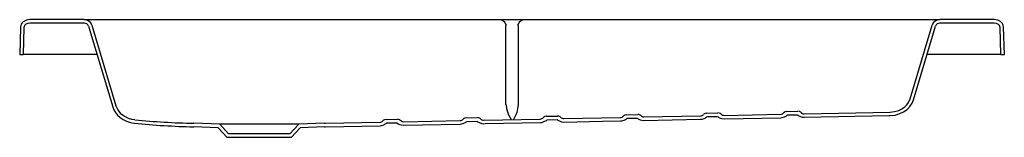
# Model space of a CAD drawing. Header units: millimetres. Extents: x 1695.66 to 1696.79, y 1498.24 to 1498.38.
import ezdxf

# ---------------------------------------------------------------- set-up
doc = ezdxf.new("R2010")
doc.units = ezdxf.units.MM
doc.layers.add('SANINDUSA', color=3, linetype='Continuous')

msp = doc.modelspace()

# ---------------------------------------------------------------- linework, layer by layer
at = {"layer": 'SANINDUSA'}
for p, q in [((1695.7389, 1498.3761), (1695.6763, 1498.3761)), ((1695.7389, 1498.3761), (1695.7444, 1498.3761)), ((1695.7444, 1498.3761), (1696.2163, 1498.3761)), ((1696.2163, 1498.3761), (1696.2426, 1498.3761)), ((1696.2426, 1498.3761), (1696.7145, 1498.3761)), ((1696.7145, 1498.3761), (1696.72, 1498.3761)), ((1696.7826, 1498.3761), (1696.72, 1498.3761)), ((1695.6656, 1498.3673), (1695.6649, 1498.3361)), ((1695.6696, 1498.3672), (1695.6689, 1498.3361)), ((1695.7389, 1498.3721), (1695.6763, 1498.3721)), ((1695.7437, 1498.3685), (1695.7715, 1498.2759)), ((1695.7475, 1498.3697), (1695.7753, 1498.277)), ((1696.2225, 1498.2787), (1696.2225, 1498.3689)), ((1696.2364, 1498.3689), (1696.2364, 1498.2787)), ((1696.686, 1498.2851), (1696.7114, 1498.3697)), ((1696.6898, 1498.2839), (1696.7152, 1498.3685)), ((1696.7826, 1498.3721), (1696.72, 1498.3721)), ((1696.7901, 1498.3361), (1696.7893, 1498.3672)), ((1696.7941, 1498.3361), (1696.7933, 1498.3673)), ((1695.6649, 1498.3361), (1695.6689, 1498.3361)), ((1695.6691, 1498.3361), (1695.6689, 1498.3361)), ((1695.7534, 1498.3361), (1695.6691, 1498.3361)), ((1696.7898, 1498.3361), (1696.7055, 1498.3361)), ((1696.7901, 1498.3361), (1696.7898, 1498.3361)), ((1696.7901, 1498.3361), (1696.7941, 1498.3361)), ((1695.7715, 1498.2759), (1695.7715, 1498.2758)), ((1695.7753, 1498.277), (1695.7753, 1498.277)), ((1696.2225, 1498.2787), (1696.2226, 1498.2782)), ((1696.2364, 1498.2787), (1696.2364, 1498.2785)), ((1696.1769, 1498.2633), (1696.1898, 1498.2636)), ((1696.2688, 1498.2652), (1696.2817, 1498.2654)), ((1696.2888, 1498.2626), (1696.3538, 1498.2638)), ((1696.3608, 1498.267), (1696.3736, 1498.2672)), ((1696.3615, 1498.263), (1696.373, 1498.2632)), ((1696.3807, 1498.2644), (1696.4457, 1498.2657)), ((1696.4527, 1498.2688), (1696.4655, 1498.2691)), ((1696.4535, 1498.2648), (1696.4649, 1498.2651)), ((1696.4726, 1498.2662), (1696.5376, 1498.2675)), ((1696.4727, 1498.2622), (1696.5377, 1498.2635)), ((1696.5446, 1498.2706), (1696.5574, 1498.2709)), ((1696.5454, 1498.2667), (1696.5568, 1498.2669)), ((1696.5645, 1498.268), (1696.663, 1498.27)), ((1696.5646, 1498.264), (1696.6615, 1498.266)), ((1696.6615, 1498.266), (1696.663, 1498.266)), ((1696.663, 1498.266), (1696.6633, 1498.266)), ((1695.7968, 1498.2613), (1695.7969, 1498.2613)), ((1695.8924, 1498.2521), (1695.8644, 1498.2531)), ((1695.8942, 1498.2561), (1695.8645, 1498.2571)), ((1695.9028, 1498.241), (1695.8924, 1498.2521)), ((1695.9045, 1498.245), (1695.8942, 1498.2561)), ((1695.9848, 1498.2561), (1695.8942, 1498.2561)), ((1695.9848, 1498.2561), (1695.9745, 1498.245)), ((1695.9866, 1498.2521), (1695.9763, 1498.241)), ((1696.0145, 1498.2571), (1695.9848, 1498.2561)), ((1696.0146, 1498.2531), (1695.9866, 1498.2521)), ((1696.0145, 1498.2571), (1696.0155, 1498.2571)), ((1696.0146, 1498.2531), (1696.0156, 1498.2531)), ((1696.0155, 1498.2571), (1696.0781, 1498.2584)), ((1696.0156, 1498.2531), (1696.0781, 1498.2544)), ((1696.085, 1498.2615), (1696.098, 1498.2618)), ((1696.0858, 1498.2575), (1696.0973, 1498.2578)), ((1696.105, 1498.2589), (1696.17, 1498.2602)), ((1696.1051, 1498.2549), (1696.1701, 1498.2562)), ((1696.1777, 1498.2593), (1696.1892, 1498.2596)), ((1696.1969, 1498.2607), (1696.2619, 1498.262)), ((1696.2696, 1498.2612), (1696.2811, 1498.2614)), ((1696.3808, 1498.2604), (1696.4458, 1498.2617)), ((1695.9763, 1498.241), (1695.9028, 1498.241)), ((1695.9745, 1498.245), (1695.9045, 1498.245))]:
    msp.add_line(p, q, dxfattribs=at)
at = {"layer": 'SANINDUSA', "flags": 128}
for points in [[(1695.6763, 1498.3761), (1695.6741, 1498.3759), (1695.672, 1498.3753), (1695.6689, 1498.3736), (1695.6676, 1498.3724), (1695.6666, 1498.3709), (1695.6657, 1498.368), (1695.6656, 1498.3673)], [(1696.2163, 1498.3761), (1696.2174, 1498.3759), (1696.2184, 1498.3756), (1696.2194, 1498.3749), (1696.2203, 1498.3741), (1696.2211, 1498.373), (1696.2217, 1498.3718), (1696.2222, 1498.3704), (1696.2225, 1498.3689)], [(1696.2364, 1498.3689), (1696.2367, 1498.3704), (1696.2372, 1498.3718), (1696.2378, 1498.373), (1696.2386, 1498.3741), (1696.2395, 1498.3749), (1696.2405, 1498.3756), (1696.2415, 1498.3759), (1696.2426, 1498.3761)], [(1696.7933, 1498.3673), (1696.7928, 1498.3697), (1696.7916, 1498.372), (1696.7895, 1498.374), (1696.7867, 1498.3754), (1696.7847, 1498.3759), (1696.7826, 1498.3761)], [(1695.6763, 1498.3721), (1695.6743, 1498.3718), (1695.6719, 1498.3708), (1695.6706, 1498.3697), (1695.6698, 1498.3684), (1695.6696, 1498.3672)], [(1696.7893, 1498.3672), (1696.7891, 1498.3682), (1696.7885, 1498.3694), (1696.7873, 1498.3707), (1696.7852, 1498.3717), (1696.7826, 1498.3721)], [(1696.6632, 1498.27), (1696.6682, 1498.2706), (1696.673, 1498.272), (1696.6766, 1498.2737), (1696.6799, 1498.276), (1696.6823, 1498.2784), (1696.6842, 1498.2811), (1696.686, 1498.2851)], [(1695.7715, 1498.2758), (1695.7728, 1498.2725), (1695.7746, 1498.2695), (1695.777, 1498.2665), (1695.7799, 1498.2639), (1695.7835, 1498.2614), (1695.7874, 1498.2595), (1695.7918, 1498.2581), (1695.7963, 1498.2573)], [(1695.7753, 1498.277), (1695.7765, 1498.2741), (1695.7782, 1498.2714), (1695.7802, 1498.2689), (1695.7826, 1498.2668), (1695.7857, 1498.2648), (1695.7891, 1498.2632), (1695.7929, 1498.262), (1695.7968, 1498.2613)], [(1696.2226, 1498.2782), (1696.2232, 1498.2741), (1696.2238, 1498.2715), (1696.2245, 1498.2692), (1696.2254, 1498.2668), (1696.2286, 1498.2614)], [(1696.2364, 1498.2785), (1696.2359, 1498.2743), (1696.2355, 1498.2717), (1696.2349, 1498.2694), (1696.234, 1498.2669), (1696.2311, 1498.2614)], [(1696.6633, 1498.266), (1696.6689, 1498.2666), (1696.6743, 1498.2682), (1696.6786, 1498.2702), (1696.6825, 1498.273), (1696.6858, 1498.2764), (1696.6884, 1498.2803), (1696.6898, 1498.2839)], [(1696.1741, 1498.2625), (1696.1737, 1498.2622), (1696.1735, 1498.262)], [(1696.1769, 1498.2633), (1696.175, 1498.263), (1696.1741, 1498.2625)], [(1696.1927, 1498.2629), (1696.1912, 1498.2634), (1696.1898, 1498.2636)], [(1696.1933, 1498.2624), (1696.1929, 1498.2627), (1696.1927, 1498.2629)], [(1696.266, 1498.2643), (1696.2656, 1498.264), (1696.2654, 1498.2638)], [(1696.2688, 1498.2652), (1696.2669, 1498.2648), (1696.266, 1498.2643)], [(1696.2846, 1498.2647), (1696.2832, 1498.2653), (1696.2817, 1498.2654)], [(1696.2852, 1498.2642), (1696.2848, 1498.2646), (1696.2846, 1498.2647)], [(1696.3579, 1498.2661), (1696.3575, 1498.2658), (1696.3574, 1498.2656)], [(1696.3608, 1498.267), (1696.3588, 1498.2666), (1696.3579, 1498.2661)], [(1696.3765, 1498.2665), (1696.3751, 1498.2671), (1696.3736, 1498.2672)], [(1696.3771, 1498.266), (1696.3767, 1498.2664), (1696.3765, 1498.2665)], [(1696.4458, 1498.2617), (1696.4475, 1498.2619), (1696.4499, 1498.2627)], [(1696.4498, 1498.2679), (1696.4494, 1498.2676), (1696.4493, 1498.2675)], [(1696.4527, 1498.2688), (1696.4508, 1498.2684), (1696.4498, 1498.2679)], [(1696.4684, 1498.2683), (1696.467, 1498.2689), (1696.4655, 1498.2691)], [(1696.469, 1498.2678), (1696.4686, 1498.2682), (1696.4684, 1498.2683)], [(1696.4685, 1498.263), (1696.4702, 1498.2625), (1696.4727, 1498.2622)], [(1696.5377, 1498.2635), (1696.5394, 1498.2637), (1696.5418, 1498.2645)], [(1696.5417, 1498.2697), (1696.5413, 1498.2694), (1696.5412, 1498.2693)], [(1696.5446, 1498.2706), (1696.5427, 1498.2703), (1696.5417, 1498.2697)], [(1696.5604, 1498.2701), (1696.559, 1498.2707), (1696.5574, 1498.2709)], [(1696.5609, 1498.2697), (1696.5605, 1498.27), (1696.5604, 1498.2701)], [(1696.5604, 1498.2649), (1696.5621, 1498.2643), (1696.5646, 1498.264)], [(1696.0781, 1498.2544), (1696.0799, 1498.2546), (1696.0824, 1498.2554)], [(1696.0822, 1498.2607), (1696.0818, 1498.2604), (1696.0816, 1498.2602)], [(1696.085, 1498.2615), (1696.0831, 1498.2611), (1696.0822, 1498.2607)], [(1696.0973, 1498.2578), (1696.099, 1498.2566), (1696.1008, 1498.2558)], [(1696.1007, 1498.2611), (1696.0993, 1498.2616), (1696.098, 1498.2618)], [(1696.1014, 1498.2605), (1696.101, 1498.2609), (1696.1007, 1498.2611)], [(1696.1008, 1498.2558), (1696.1025, 1498.2552), (1696.1051, 1498.2549)], [(1696.1701, 1498.2562), (1696.1718, 1498.2564), (1696.1743, 1498.2572)], [(1696.1928, 1498.2576), (1696.1944, 1498.257), (1696.197, 1498.2567)], [(1696.197, 1498.2567), (1696.1987, 1498.2568), (1696.262, 1498.258)], [(1696.262, 1498.258), (1696.2637, 1498.2582), (1696.2661, 1498.259)], [(1696.2847, 1498.2594), (1696.2864, 1498.2589), (1696.2889, 1498.2586)], [(1696.2889, 1498.2586), (1696.3333, 1498.2594), (1696.3539, 1498.2598)], [(1696.3539, 1498.2598), (1696.3556, 1498.2601), (1696.358, 1498.2609)], [(1696.3766, 1498.2612), (1696.3783, 1498.2607), (1696.3808, 1498.2604)]]:
    msp.add_lwpolyline(points, dxfattribs=at)
at = {"layer": 'SANINDUSA'}
for centre, radius, start, end in [((1695.7389, 1498.3671), 0.009, 16.7308, 90), ((1696.72, 1498.3671), 0.009, 90, 163.2692), ((1695.7389, 1498.3671), 0.005, 16.7308, 90), ((1696.72, 1498.3671), 0.005, 90, 163.2692), ((1696.1969, 1498.2654), 0.00471, 220.6493, 270.2603), ((1696.2617, 1498.2668), 0.00477, 272.219, 321.3114), ((1696.2888, 1498.2674), 0.0048, 221.1022, 269.9183), ((1696.3536, 1498.2686), 0.0048, 272.2703, 321.1486), ((1696.3541, 1498.2712), 0.0111, 290.6101, 312.1021), ((1696.3801, 1498.2717), 0.0111, 230.1467, 251.6834), ((1696.3807, 1498.2692), 0.00479, 221.0502, 270.0797), ((1696.4455, 1498.2705), 0.00483, 272.3246, 320.9838), ((1696.446, 1498.2731), 0.0111, 290.5407, 312.0441), ((1696.472, 1498.2736), 0.0111, 230.2148, 251.7429), ((1696.4726, 1498.271), 0.00481, 221.1679, 270.0727), ((1696.5374, 1498.2724), 0.00486, 272.3808, 320.8148), ((1696.5379, 1498.275), 0.0112, 290.4794, 311.9804), ((1696.5639, 1498.2754), 0.0111, 230.2592, 251.8288), ((1696.5645, 1498.2729), 0.00483, 221.2863, 270.0689), ((1696.6625, 1498.2926), 0.0226, 271.0684, 271.6218), ((1695.8794, 1499.0538), 0.8008, 264.0546, 268.9281), ((1695.8791, 1499.0492), 0.7922, 264.041, 268.9449), ((1696.0779, 1498.2631), 0.00472, 272.1494, 321.6083), ((1696.0784, 1498.2657), 0.011, 291.1532, 312.163), ((1696.105, 1498.2636), 0.0047, 220.5459, 270.2502), ((1696.1698, 1498.2649), 0.00474, 272.1812, 321.4636), ((1696.1703, 1498.2675), 0.011, 290.8533, 312.2068), ((1696.1963, 1498.268), 0.011, 230.0754, 251.4239), ((1696.2622, 1498.2694), 0.0111, 290.6912, 312.1556), ((1696.2882, 1498.2699), 0.011, 230.0883, 251.612)]:
    msp.add_arc(centre, radius, start, end, dxfattribs=at)

doc.saveas('drawing.dxf')
